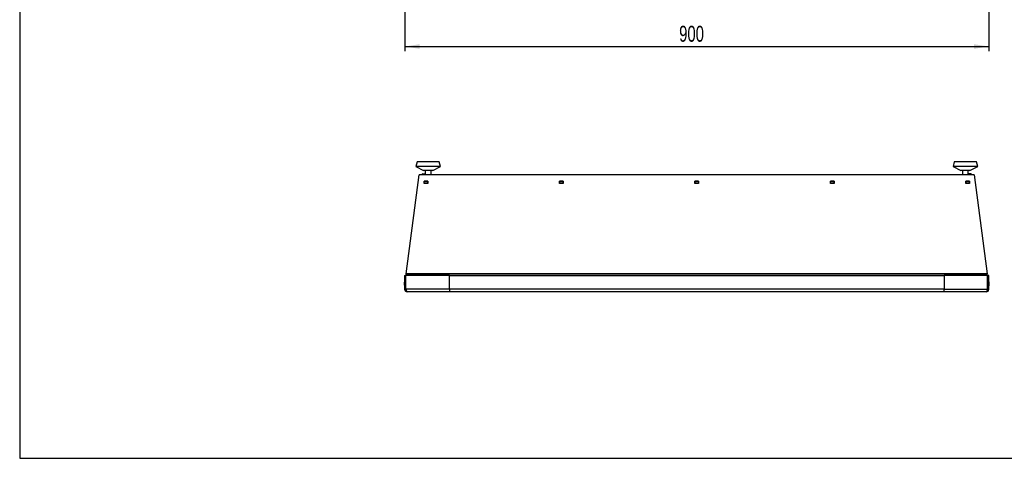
# Model space of a CAD drawing. Extents: x 34 to 2904, y 35 to 2044.
# Tile 1 of 10: x 34 to 1550, y 35 to 711. Entities that reach past the tile are written whole.
import ezdxf
from ezdxf.enums import TextEntityAlignment as Align

# ---------------------------------------------------------------- set-up
doc = ezdxf.new("R2010")
doc.units = 0
doc.header["$LTSCALE"] = 7
doc.linetypes.add('CENTERX2', pattern=[20.32, 12.7, -2.54, 2.54, -2.54])
doc.layers.get('0').update_dxf_attribs({"linetype": 'CONTINUOUS'})
doc.layers.add('LAYER1', color=2, linetype='CONTINUOUS')
doc.layers.add('LAYER2', color=3, linetype='CENTERX2')
doc.dimstyles.new('SLDDIMSTYLE0', dxfattribs={"dimtxt": 24.5, "dimasz": 23.114, "dimexe": 0, "dimexo": 0.0625, "dimgap": 6.125, "dimtad": 1, "dimrnd": 1e-09, "dimzin": 12, "dimsah": 1, "dimcen": 0.09, "dimazin": 3, "dimtfac": 1, "dimtofl": 0, "dimtmove": 0, "dimatfit": 3})

# ---------------------------------------------------------------- blocks, each defined once
blk = doc.blocks.new('_D_1')
at = {"layer": 'LAYER2', "color": 3, "linetype": 'CONTINUOUS'}
for p, q in [((626.7, 860.4), (626.7, 662.3)), ((1526.7, 860.4), (1526.7, 662.3)), ((626.7, 669.3), (1526.7, 669.3))]:
    blk.add_line(p, q, dxfattribs=at)
for points in [[(626.7, 669.3), (649.8, 665.7), (649.8, 672.8)], [(1526.7, 669.3), (1503.6, 672.8), (1503.6, 665.7)]]:
    blk.add_solid(points, dxfattribs=at)
at = {"layer": 'LAYER2', "color": 3, "linetype": 'CONTINUOUS', "width": 0.7}
blk.add_text('900', height=24.5, dxfattribs=at).set_placement((1049.5, 669.3, 105.6), align=Align.BOTTOM_LEFT)

msp = doc.modelspace()

# ---------------------------------------------------------------- linework, layer by layer
at = {"color": 7, "linetype": 'CONTINUOUS'}
for p, q in [((33.6, 2044), (33.6, 35)), ((33.6, 35), (2903.6, 35))]:
    msp.add_line(p, q, dxfattribs=at)
at = {"layer": 'LAYER1', "color": 2, "linetype": 'CONTINUOUS'}
for p, q in [((645.887, 491.48), (643.887, 484.48)), ((679.887, 491.48), (645.887, 491.48)), ((681.887, 484.48), (679.887, 491.48)), ((1473.459, 491.48), (1471.459, 484.48)), ((1507.459, 491.48), (1473.459, 491.48)), ((1509.459, 484.48), (1507.459, 491.48)), ((629.224, 319.368), (649.173, 471.48)), ((643.887, 484.48), (655.887, 478.48)), ((681.887, 484.48), (643.887, 484.48)), ((1504.173, 471.48), (649.173, 471.48)), ((654.673, 471.98), (654.673, 472.98)), ((654.673, 472.98), (658.342, 472.98)), ((654.673, 471.98), (658.342, 471.98)), ((669.887, 478.48), (655.887, 478.48)), ((658.342, 478.48), (658.342, 471.48)), ((667.433, 471.48), (667.433, 478.48)), ((669.887, 478.48), (681.887, 484.48)), ((1471.459, 484.48), (1483.459, 478.48)), ((1509.459, 484.48), (1471.459, 484.48)), ((1497.459, 478.48), (1483.459, 478.48)), ((1485.913, 478.48), (1485.913, 471.48)), ((1495.004, 471.48), (1495.004, 478.48)), ((1498.673, 472.98), (1495.004, 472.98)), ((1495.004, 471.98), (1498.673, 471.98)), ((1497.459, 478.48), (1509.459, 484.48)), ((1498.673, 471.98), (1498.673, 472.98)), ((1504.173, 471.48), (1524.122, 319.368)), ((647.387, 458.48), (647.387, 461.48)), ((647.387, 461.48), (647.862, 461.48)), ((647.387, 458.48), (647.468, 458.48)), ((656.587, 458.43), (656.587, 461.92)), ((662.187, 461.92), (656.587, 461.92)), ((662.187, 461.53), (656.587, 461.53)), ((656.887, 461.48), (656.587, 461.48)), ((656.887, 458.48), (656.587, 458.48)), ((662.187, 458.43), (656.587, 458.43)), ((656.887, 458.48), (656.887, 461.48)), ((656.887, 461.48), (661.887, 461.48)), ((661.887, 458.48), (656.887, 458.48)), ((658.342, 458.48), (658.392, 458.43)), ((661.887, 461.48), (661.887, 458.48)), ((662.187, 461.48), (661.887, 461.48)), ((662.187, 458.48), (661.887, 458.48)), ((662.187, 461.92), (662.187, 458.43)), ((865.23, 458.43), (865.23, 461.92)), ((870.83, 461.92), (865.23, 461.92)), ((870.83, 461.53), (865.23, 461.53)), ((865.53, 461.48), (865.23, 461.48)), ((865.53, 458.48), (865.23, 458.48)), ((870.83, 458.43), (865.23, 458.43)), ((865.53, 458.48), (865.53, 461.48)), ((865.53, 461.48), (870.53, 461.48)), ((870.53, 458.48), (865.53, 458.48)), ((870.53, 461.48), (870.53, 458.48)), ((870.83, 461.48), (870.53, 461.48)), ((870.83, 458.48), (870.53, 458.48)), ((870.83, 461.92), (870.83, 458.43)), ((1073.873, 458.43), (1073.873, 461.92)), ((1079.473, 461.92), (1073.873, 461.92)), ((1079.473, 461.53), (1073.873, 461.53)), ((1074.173, 461.48), (1073.873, 461.48)), ((1074.173, 458.48), (1073.873, 458.48)), ((1079.473, 458.43), (1073.873, 458.43)), ((1074.173, 461.48), (1074.173, 461.53)), ((1074.173, 458.48), (1074.173, 461.48)), ((1074.173, 461.48), (1079.173, 461.48)), ((1079.173, 458.48), (1074.173, 458.48)), ((1077.283, 458.43), (1077.283, 458.48)), ((1079.173, 461.48), (1079.173, 461.53)), ((1079.173, 461.48), (1079.173, 458.48)), ((1079.473, 461.48), (1079.173, 461.48)), ((1079.473, 458.48), (1079.173, 458.48)), ((1079.473, 461.92), (1079.473, 458.43)), ((1282.516, 458.43), (1282.516, 461.92)), ((1288.116, 461.92), (1282.516, 461.92)), ((1288.116, 461.53), (1282.516, 461.53)), ((1282.816, 461.48), (1282.516, 461.48)), ((1282.816, 458.48), (1282.516, 458.48)), ((1288.116, 458.43), (1282.516, 458.43)), ((1282.816, 461.48), (1287.816, 461.48)), ((1282.816, 458.48), (1282.816, 461.48)), ((1287.816, 458.48), (1282.816, 458.48)), ((1287.816, 461.48), (1287.816, 458.48)), ((1288.116, 461.48), (1287.816, 461.48)), ((1288.116, 458.48), (1287.816, 458.48)), ((1288.116, 461.92), (1288.116, 458.43)), ((1491.159, 458.43), (1491.159, 461.92)), ((1496.759, 461.92), (1491.159, 461.92)), ((1496.759, 461.53), (1491.159, 461.53)), ((1491.459, 461.48), (1491.159, 461.48)), ((1491.459, 458.48), (1491.159, 458.48)), ((1496.759, 458.43), (1491.159, 458.43)), ((1491.459, 458.48), (1491.459, 461.48)), ((1491.459, 461.48), (1496.459, 461.48)), ((1496.459, 458.48), (1491.459, 458.48)), ((1494.954, 458.43), (1495.004, 458.48)), ((1496.459, 461.48), (1496.459, 458.48)), ((1496.759, 461.48), (1496.459, 461.48)), ((1496.759, 458.48), (1496.459, 458.48)), ((1496.759, 461.92), (1496.759, 458.43)), ((1505.959, 461.48), (1505.484, 461.48)), ((1505.959, 458.48), (1505.878, 458.48)), ((1505.959, 458.48), (1505.959, 461.48)), ((629.173, 318.98), (629.224, 319.368)), ((629.173, 318.588), (629.173, 318.98)), ((1524.173, 318.588), (629.173, 318.588)), ((629.173, 316.48), (629.173, 318.588)), ((1524.122, 319.368), (629.224, 319.368)), ((1524.122, 319.368), (1524.173, 318.98)), ((1524.173, 318.588), (1524.173, 318.98)), ((1524.173, 316.48), (1524.173, 318.588)), ((626.03, 305.48), (626.03, 302.48)), ((626.044, 305.598), (626.044, 304.73)), ((626.044, 304.73), (626.044, 302.361)), ((626.7, 307.212), (626.582, 306.988)), ((626.673, 316.48), (626.673, 295.48)), ((626.673, 316.48), (628.673, 316.48)), ((628.673, 295.48), (628.673, 316.48)), ((628.68, 305.58), (628.673, 305.58)), ((695.673, 316.48), (628.68, 316.48)), ((628.68, 295.48), (628.68, 316.48)), ((695.673, 295.48), (695.673, 316.48)), ((695.673, 316.48), (1457.673, 316.48)), ((1457.673, 316.48), (1457.673, 295.48)), ((1524.666, 316.48), (1457.673, 316.48)), ((1524.666, 316.48), (1524.666, 295.48)), ((1524.673, 305.58), (1524.666, 305.58)), ((1524.673, 295.48), (1524.673, 316.48)), ((1526.673, 316.48), (1524.673, 316.48)), ((1526.673, 295.48), (1526.673, 316.48)), ((1527.302, 304.247), (1527.302, 305.598)), ((1527.302, 302.361), (1527.302, 304.247)), ((1527.316, 302.48), (1527.316, 305.48)), ((626.673, 295.48), (628.673, 295.48)), ((628.673, 302.38), (628.68, 302.38)), ((695.673, 295.48), (628.68, 295.48)), ((695.673, 291.48), (630.673, 291.48)), ((695.673, 295.48), (695.673, 291.48)), ((1457.673, 295.48), (695.673, 295.48)), ((1457.673, 291.48), (695.673, 291.48)), ((1457.673, 295.48), (1524.666, 295.48)), ((1457.673, 291.48), (1457.673, 295.48)), ((1522.673, 291.48), (1457.673, 291.48)), ((1524.666, 302.38), (1524.673, 302.38)), ((1526.673, 295.48), (1524.673, 295.48))]:
    msp.add_line(p, q, dxfattribs=at)
at = {"layer": 'LAYER1', "color": 2, "linetype": 'CONTINUOUS', "flags": 128}
for points in [[(626.673, 307.194), (626.177, 306.069), (626.077, 305.587)], [(626.045, 302.379), (626.053, 302.326), (626.154, 302.053)], [(626.079, 302.383), (626.222, 301.754), (626.684, 300.78)], [(626.425, 301.325), (626.584, 300.9), (626.669, 300.767)], [(628.673, 295.48), (628.856, 294.643), (629.031, 294.404)], [(630.673, 291.48), (630.224, 291.728), (629.775, 292.441), (629.326, 293.531), (628.876, 294.863), (628.68, 295.48)], [(1524.666, 295.48), (1524.217, 294.093), (1523.768, 292.878), (1523.318, 291.986), (1522.869, 291.527), (1522.673, 291.48)], [(1524.322, 294.418), (1524.559, 294.815), (1524.673, 295.48)], [(1526.65, 300.769), (1526.993, 301.406), (1527.277, 302.397)], [(1526.662, 300.778), (1526.993, 301.407), (1527.283, 302.399)]]:
    msp.add_lwpolyline(points, dxfattribs=at)
at = {"layer": 'LAYER1', "color": 2, "linetype": 'CONTINUOUS'}
for centre, radius, start, end in [((654.673, 470.98), 2, 90, 165.522488), ((654.673, 470.98), 1, 90, 150), ((1498.673, 470.98), 2, 14.477512, 90), ((1498.673, 470.98), 1, 30, 90), ((657.041, 461.674), 0.194, 227.976763, 269.918017), ((657.061, 461.541), 0.0652, 190.390025, 251.357564), ((1491.943, 461.541), 0.0652, 190.390025, 251.357564), ((1491.916, 461.591), 0.112, 273.41416, 326.572129), ((626.53, 305.48), 0.5, 166.278426, 180), ((1523.55, 305.084), 3.775, 7.307465, 34.333616), ((1526.816, 305.48), 0.5, 0, 13.721574), ((626.53, 302.48), 0.5, 180, 193.721574), ((630.673, 295.48), 4, 180, 270), ((1522.673, 295.48), 4, 270, 360), ((1526.816, 302.48), 0.5, 346.278426, 0)]:
    msp.add_arc(centre, radius, start, end, dxfattribs=at)

# ---------------------------------------------------------------- dimensions: what is measured, and where the dimension line sits
at = {"layer": 'LAYER2', "color": 3, "linetype": 'CONTINUOUS'}
dim = msp.add_linear_dim(base=(1526.673, 669.289), p1=(626.673, 867.406), p2=(1526.673, 867.406), dimstyle='SLDDIMSTYLE0', dxfattribs=at)
dim.commit()
dim.dimension.update_dxf_attribs({"geometry": '_D_1', "text_midpoint": (1076.673, 669.289), "dimtype": 160})

doc.saveas('drawing.dxf')
